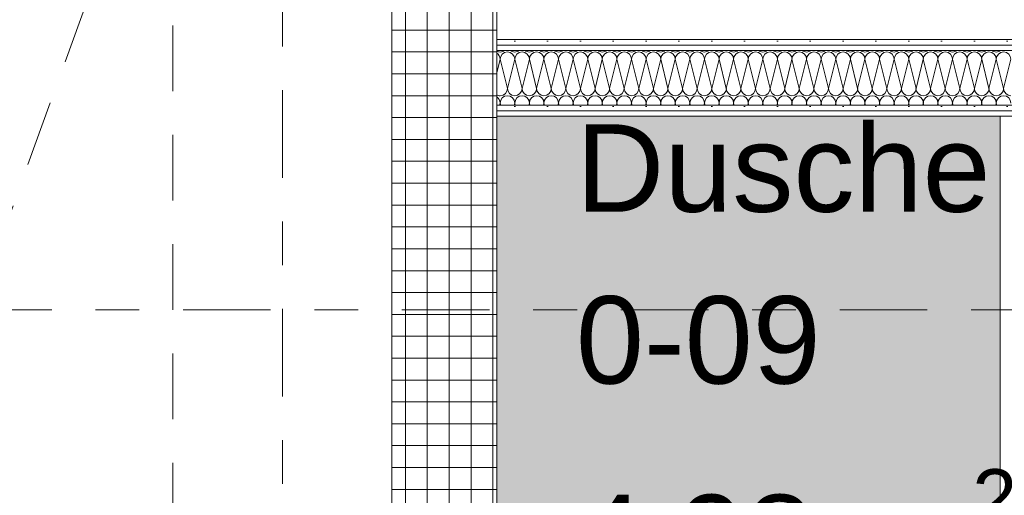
# Model space of a CAD drawing. Header units: metres. Extents: x -167 to 262, y -186 to 508.
# Tile 132 of 161: x 37.15 to 39.4, y 38.17 to 39.25. Entities that reach past the tile are written whole.
import ezdxf
from ezdxf.enums import TextEntityAlignment as Align

# ---------------------------------------------------------------- set-up
doc = ezdxf.new("R2010")
doc.units = ezdxf.units.M
doc.header["$MEASUREMENT"] = 0
doc.linetypes.add('Raster', pattern=[0.4, 0.2, -0.1, 0, -0.1])
doc.linetypes.add('Öffnungslinie Tür Fenster', pattern=[0.23, 0.15, -0.08])
for name, color, linetype in [('10 Wand außen', 7, 'Continuous'), ('10 Wand innen tragend', 7, 'Continuous'), ('20 Decke', 7, 'Continuous'), ('50 Sanitäreinrichtung', 7, 'Continuous'), ('60 Auffüllung', 7, 'Continuous'), ('80 Raum', 7, 'Continuous'), ('90 Achsraster', 7, 'Continuous'), ('94 Genehmigungsplanung Bemaßung', 7, 'Continuous')]:
    doc.layers.add(name, color=color, linetype=linetype)
doc.styles.add('ERSTELLTER_STIL_1', font='arial.ttf')
doc.styles.add('ERSTELLTER_STIL_2', font='arial.ttf')
doc.dimstyles.new('ERSTELLTER_STIL__1', dxfattribs={"dimtxt": 0.25, "dimasz": 0.19, "dimexe": 0.18, "dimexo": 0.1, "dimgap": 0, "dimtad": 1, "dimtih": 1, "dimtoh": 1, "dimzin": 0, "dimdsep": 46, "dimtxsty": 'ERSTELLTER_STIL_1', "dimblk": 'ARROWHEAD_6', "dimblk1": 'ARROWHEAD_6', "dimblk2": 'ARROWHEAD_6', "dimcen": 0.09, "dimclrd": 7, "dimclre": 7, "dimclrt": 7, "dimazin": 0, "dimtfac": 1, "dimtdec": 4, "dimtmove": 0, "dimatfit": 3, "dimfxl": 1, "dimtolj": 1, "dimtzin": 0, "dimarcsym": 0})
pattern_1 = [(0, (27236.132094, 33357.27905), (0, 0.075), [0, -0.075])]

# ---------------------------------------------------------------- blocks, each defined once
blk = doc.blocks.new('Dusche Damen_0-09_11_1', base_point=(39.103, 39.4813))
at = {"layer": '80 Raum', "color": 7, "lineweight": 18, "insert": (38.4219, 38.2252), "char_height": 0.2, "attachment_point": 1, "style": 'ERSTELLTER_STIL_1'}
blk.add_mtext('\\A1;{\\pql;\\pt0,0.2;\\fArial|b0|i0|c0|p0;\\W1.000000;4,98\\fArial|b0|i0|c0|p0;\\W1.000000;\\A1{\\H.66x;\\S^  ;}\\fArial|b0|i0|c0|p0;\\W1.000000; m\\fArial|b0|i0|c0|p0;\\W1.000000;\\A1{\\H.66x;\\S2^  ;}}', dxfattribs=at)
at = {"layer": '80 Raum', "color": 7, "lineweight": 18, "style": 'ERSTELLTER_STIL_1'}
for tag, p in [('DUMMY_850', (40.3123, 39.0595)), ('ROOM_NAME', (38.4219, 39.0137)), ('DUMMY_851', (38.9709, 38.6666)), ('ROOM_NUMBER', (38.4219, 38.6209)), ('DUMMY_852', (38.4219, 38.2737))]:
    blk.add_attdef(tag, text='', height=0.2, dxfattribs=at).set_placement(p, align=Align.TOP_LEFT)
blk = doc.blocks.new('*X96', base_point=(27236.1321, 33357.279))
at = {"layer": '10 Wand außen', "color": 8, "linetype": 'Continuous', "lineweight": 18}
for p, q in [((38.2411, 39.1317), (38.2488, 39.1624)), ((38.2654, 39.0957), (38.2488, 39.1624)), ((38.2654, 39.0957), (38.2821, 39.1624)), ((38.2988, 39.0957), (38.2821, 39.1624)), ((38.2988, 39.0957), (38.3154, 39.1624)), ((38.3321, 39.0957), (38.3154, 39.1624)), ((38.3321, 39.0957), (38.3488, 39.1624)), ((38.3654, 39.0957), (38.3488, 39.1624)), ((38.3654, 39.0957), (38.3821, 39.1624)), ((38.3988, 39.0957), (38.3821, 39.1624)), ((38.3988, 39.0957), (38.4154, 39.1624)), ((38.4321, 39.0957), (38.4154, 39.1624)), ((38.4321, 39.0957), (38.4488, 39.1624)), ((38.4654, 39.0957), (38.4488, 39.1624)), ((38.4654, 39.0957), (38.4821, 39.1624)), ((38.4988, 39.0957), (38.4821, 39.1624)), ((38.4988, 39.0957), (38.5154, 39.1624)), ((38.5321, 39.0957), (38.5154, 39.1624)), ((38.5321, 39.0957), (38.5488, 39.1624)), ((38.5654, 39.0957), (38.5488, 39.1624)), ((38.5654, 39.0957), (38.5821, 39.1624)), ((38.5988, 39.0957), (38.5821, 39.1624)), ((38.5988, 39.0957), (38.6154, 39.1624)), ((38.6321, 39.0957), (38.6154, 39.1624)), ((38.6321, 39.0957), (38.6488, 39.1624)), ((38.6654, 39.0957), (38.6488, 39.1624)), ((38.6654, 39.0957), (38.6821, 39.1624)), ((38.6988, 39.0957), (38.6821, 39.1624)), ((38.6988, 39.0957), (38.7154, 39.1624)), ((38.7321, 39.0957), (38.7154, 39.1624)), ((38.7321, 39.0957), (38.7488, 39.1624)), ((38.7654, 39.0957), (38.7488, 39.1624)), ((38.7654, 39.0957), (38.7821, 39.1624)), ((38.7988, 39.0957), (38.7821, 39.1624)), ((38.7988, 39.0957), (38.8154, 39.1624)), ((38.8321, 39.0957), (38.8154, 39.1624)), ((38.8321, 39.0957), (38.8488, 39.1624)), ((38.8654, 39.0957), (38.8488, 39.1624)), ((38.8654, 39.0957), (38.8821, 39.1624)), ((38.8988, 39.0957), (38.8821, 39.1624)), ((38.8988, 39.0957), (38.9154, 39.1624)), ((38.9321, 39.0957), (38.9154, 39.1624)), ((38.9321, 39.0957), (38.9488, 39.1624)), ((38.9654, 39.0957), (38.9488, 39.1624)), ((38.9654, 39.0957), (38.9821, 39.1624)), ((38.9988, 39.0957), (38.9821, 39.1624)), ((38.9988, 39.0957), (39.0154, 39.1624)), ((39.0321, 39.0957), (39.0154, 39.1624)), ((39.0321, 39.0957), (39.0488, 39.1624)), ((39.0654, 39.0957), (39.0488, 39.1624)), ((39.0654, 39.0957), (39.0821, 39.1624)), ((39.0988, 39.0957), (39.0821, 39.1624)), ((39.0988, 39.0957), (39.1154, 39.1624)), ((39.1321, 39.0957), (39.1154, 39.1624)), ((39.1321, 39.0957), (39.1488, 39.1624)), ((39.1654, 39.0957), (39.1488, 39.1624)), ((39.1654, 39.0957), (39.1821, 39.1624)), ((39.1988, 39.0957), (39.1821, 39.1624)), ((39.1988, 39.0957), (39.2154, 39.1624)), ((39.2321, 39.0957), (39.2154, 39.1624)), ((39.2321, 39.0957), (39.2488, 39.1624)), ((39.2654, 39.0957), (39.2488, 39.1624)), ((39.2654, 39.0957), (39.2821, 39.1624)), ((39.2988, 39.0957), (39.2821, 39.1624)), ((39.2988, 39.0957), (39.3154, 39.1624)), ((39.3321, 39.0957), (39.3154, 39.1624)), ((39.3321, 39.0957), (39.3488, 39.1624)), ((39.3654, 39.0957), (39.3488, 39.1624)), ((39.3654, 39.0957), (39.3821, 39.1624)), ((39.3988, 39.0957), (39.3821, 39.1624)), ((39.3988, 39.0957), (39.4154, 39.1624)), ((38.2475, 39.0574), (38.2488, 39.0624)), ((38.25, 39.0574), (38.2488, 39.0624)), ((38.2808, 39.0574), (38.2821, 39.0624)), ((38.2833, 39.0574), (38.2821, 39.0624)), ((38.3142, 39.0574), (38.3154, 39.0624)), ((38.3167, 39.0574), (38.3154, 39.0624)), ((38.3475, 39.0574), (38.3488, 39.0624)), ((38.35, 39.0574), (38.3488, 39.0624)), ((38.3808, 39.0574), (38.3821, 39.0624)), ((38.3833, 39.0574), (38.3821, 39.0624)), ((38.4142, 39.0574), (38.4154, 39.0624)), ((38.4167, 39.0574), (38.4154, 39.0624)), ((38.4475, 39.0574), (38.4488, 39.0624)), ((38.45, 39.0574), (38.4488, 39.0624)), ((38.4808, 39.0574), (38.4821, 39.0624)), ((38.4833, 39.0574), (38.4821, 39.0624)), ((38.5142, 39.0574), (38.5154, 39.0624)), ((38.5167, 39.0574), (38.5154, 39.0624)), ((38.5475, 39.0574), (38.5488, 39.0624)), ((38.55, 39.0574), (38.5488, 39.0624)), ((38.5808, 39.0574), (38.5821, 39.0624)), ((38.5833, 39.0574), (38.5821, 39.0624)), ((38.6142, 39.0574), (38.6154, 39.0624)), ((38.6167, 39.0574), (38.6154, 39.0624)), ((38.6475, 39.0574), (38.6488, 39.0624)), ((38.65, 39.0574), (38.6488, 39.0624)), ((38.6808, 39.0574), (38.6821, 39.0624)), ((38.6833, 39.0574), (38.6821, 39.0624)), ((38.7142, 39.0574), (38.7154, 39.0624)), ((38.7167, 39.0574), (38.7154, 39.0624)), ((38.7475, 39.0574), (38.7488, 39.0624)), ((38.75, 39.0574), (38.7488, 39.0624)), ((38.7808, 39.0574), (38.7821, 39.0624)), ((38.7833, 39.0574), (38.7821, 39.0624)), ((38.8142, 39.0574), (38.8154, 39.0624)), ((38.8167, 39.0574), (38.8154, 39.0624)), ((38.8475, 39.0574), (38.8488, 39.0624)), ((38.85, 39.0574), (38.8488, 39.0624)), ((38.8808, 39.0574), (38.8821, 39.0624)), ((38.8833, 39.0574), (38.8821, 39.0624)), ((38.9142, 39.0574), (38.9154, 39.0624)), ((38.9167, 39.0574), (38.9154, 39.0624)), ((38.9475, 39.0574), (38.9488, 39.0624)), ((38.95, 39.0574), (38.9488, 39.0624)), ((38.9808, 39.0574), (38.9821, 39.0624)), ((38.9833, 39.0574), (38.9821, 39.0624)), ((39.0142, 39.0574), (39.0154, 39.0624)), ((39.0167, 39.0574), (39.0154, 39.0624)), ((39.0475, 39.0574), (39.0488, 39.0624)), ((39.05, 39.0574), (39.0488, 39.0624)), ((39.0808, 39.0574), (39.0821, 39.0624)), ((39.0833, 39.0574), (39.0821, 39.0624)), ((39.1142, 39.0574), (39.1154, 39.0624)), ((39.1167, 39.0574), (39.1154, 39.0624)), ((39.1475, 39.0574), (39.1488, 39.0624)), ((39.15, 39.0574), (39.1488, 39.0624)), ((39.1808, 39.0574), (39.1821, 39.0624)), ((39.1833, 39.0574), (39.1821, 39.0624)), ((39.2142, 39.0574), (39.2154, 39.0624)), ((39.2167, 39.0574), (39.2154, 39.0624)), ((39.2475, 39.0574), (39.2488, 39.0624)), ((39.25, 39.0574), (39.2488, 39.0624)), ((39.2808, 39.0574), (39.2821, 39.0624)), ((39.2833, 39.0574), (39.2821, 39.0624)), ((39.3142, 39.0574), (39.3154, 39.0624)), ((39.3167, 39.0574), (39.3154, 39.0624)), ((39.3475, 39.0574), (39.3488, 39.0624)), ((39.35, 39.0574), (39.3488, 39.0624)), ((39.3808, 39.0574), (39.3821, 39.0624)), ((39.3833, 39.0574), (39.3821, 39.0624))]:
    blk.add_line(p, q, dxfattribs=at)
for centre, start, end in [((38.2488, 39.1957), 242.5853, 270), ((38.2321, 39.1624), 0, 57.3455), ((38.2488, 39.1957), 270, 306.8025), ((38.2654, 39.1624), 90, 180), ((38.2654, 39.1624), 0, 90), ((38.2821, 39.1957), 233.1975, 270), ((38.2821, 39.1957), 270, 306.8025), ((38.2988, 39.1624), 90, 180), ((38.2988, 39.1624), 0, 90), ((38.3154, 39.1957), 233.1975, 270), ((38.3154, 39.1957), 270, 306.8025), ((38.3321, 39.1624), 90, 180), ((38.3321, 39.1624), 0, 90), ((38.3488, 39.1957), 233.1975, 270), ((38.3488, 39.1957), 270, 306.8025), ((38.3654, 39.1624), 90, 180), ((38.3654, 39.1624), 0, 90), ((38.3821, 39.1957), 233.1975, 270), ((38.3821, 39.1957), 270, 306.8025), ((38.3988, 39.1624), 90, 180), ((38.3988, 39.1624), 0, 90), ((38.4154, 39.1957), 233.1975, 270), ((38.4154, 39.1957), 270, 306.8025), ((38.4321, 39.1624), 90, 180), ((38.4321, 39.1624), 0, 90), ((38.4488, 39.1957), 233.1975, 270), ((38.4488, 39.1957), 270, 306.8025), ((38.4654, 39.1624), 90, 180), ((38.4654, 39.1624), 0, 90), ((38.4821, 39.1957), 233.1975, 270), ((38.4821, 39.1957), 270, 306.8025), ((38.4988, 39.1624), 90, 180), ((38.4988, 39.1624), 0, 90), ((38.5154, 39.1957), 233.1975, 270), ((38.5154, 39.1957), 270, 306.8025), ((38.5321, 39.1624), 90, 180), ((38.5321, 39.1624), 0, 90), ((38.5488, 39.1957), 233.1975, 270), ((38.5488, 39.1957), 270, 306.8025), ((38.5654, 39.1624), 90, 180), ((38.5654, 39.1624), 0, 90), ((38.5821, 39.1957), 233.1975, 270), ((38.5821, 39.1957), 270, 306.8025), ((38.5988, 39.1624), 90, 180), ((38.5988, 39.1624), 0, 90), ((38.6154, 39.1957), 233.1975, 270), ((38.6154, 39.1957), 270, 306.8025), ((38.6321, 39.1624), 90, 180), ((38.6321, 39.1624), 0, 90), ((38.6488, 39.1957), 233.1975, 270), ((38.6488, 39.1957), 270, 306.8025), ((38.6654, 39.1624), 90, 180), ((38.6654, 39.1624), 0, 90), ((38.6821, 39.1957), 233.1975, 270), ((38.6821, 39.1957), 270, 306.8025), ((38.6988, 39.1624), 90, 180), ((38.6988, 39.1624), 0, 90), ((38.7154, 39.1957), 233.1975, 270), ((38.7154, 39.1957), 270, 306.8025), ((38.7321, 39.1624), 90, 180), ((38.7321, 39.1624), 0, 90), ((38.7488, 39.1957), 233.1975, 270), ((38.7488, 39.1957), 270, 306.8025), ((38.7654, 39.1624), 90, 180), ((38.7654, 39.1624), 0, 90), ((38.7821, 39.1957), 233.1975, 270), ((38.7821, 39.1957), 270, 306.8025), ((38.7988, 39.1624), 90, 180), ((38.7988, 39.1624), 0, 90), ((38.8154, 39.1957), 233.1975, 270), ((38.8154, 39.1957), 270, 306.8025), ((38.8321, 39.1624), 90, 180), ((38.8321, 39.1624), 0, 90), ((38.8488, 39.1957), 233.1975, 270), ((38.8488, 39.1957), 270, 306.8025), ((38.8654, 39.1624), 90, 180), ((38.8654, 39.1624), 0, 90), ((38.8821, 39.1957), 233.1975, 270), ((38.8821, 39.1957), 270, 306.8025), ((38.8988, 39.1624), 90, 180), ((38.8988, 39.1624), 0, 90), ((38.9154, 39.1957), 233.1975, 270), ((38.9154, 39.1957), 270, 306.8025), ((38.9321, 39.1624), 90, 180), ((38.9321, 39.1624), 0, 90), ((38.9488, 39.1957), 233.1975, 270), ((38.9488, 39.1957), 270, 306.8025), ((38.9654, 39.1624), 90, 180), ((38.9654, 39.1624), 0, 90), ((38.9821, 39.1957), 233.1975, 270), ((38.9821, 39.1957), 270, 306.8025), ((38.9988, 39.1624), 90, 180), ((38.9988, 39.1624), 0, 90), ((39.0154, 39.1957), 233.1975, 270), ((39.0154, 39.1957), 270, 306.8025), ((39.0321, 39.1624), 90, 180), ((39.0321, 39.1624), 0, 90), ((39.0488, 39.1957), 233.1975, 270), ((39.0488, 39.1957), 270, 306.8025), ((39.0654, 39.1624), 90, 180), ((39.0654, 39.1624), 0, 90), ((39.0821, 39.1957), 233.1975, 270), ((39.0821, 39.1957), 270, 306.8025), ((39.0988, 39.1624), 90, 180), ((39.0988, 39.1624), 0, 90), ((39.1154, 39.1957), 233.1975, 270), ((39.1154, 39.1957), 270, 306.8025), ((39.1321, 39.1624), 90, 180), ((39.1321, 39.1624), 0, 90), ((39.1488, 39.1957), 233.1975, 270), ((39.1488, 39.1957), 270, 306.8025), ((39.1654, 39.1624), 90, 180), ((39.1654, 39.1624), 0, 90), ((39.1821, 39.1957), 233.1975, 270), ((39.1821, 39.1957), 270, 306.8025), ((39.1988, 39.1624), 90, 180), ((39.1988, 39.1624), 0, 90), ((39.2154, 39.1957), 233.1975, 270), ((39.2154, 39.1957), 270, 306.8025), ((39.2321, 39.1624), 90, 180), ((39.2321, 39.1624), 0, 90), ((39.2488, 39.1957), 233.1975, 270), ((39.2488, 39.1957), 270, 306.8025), ((39.2654, 39.1624), 90, 180), ((39.2654, 39.1624), 0, 90), ((39.2821, 39.1957), 233.1975, 270), ((39.2821, 39.1957), 270, 306.8025), ((39.2988, 39.1624), 90, 180), ((39.2988, 39.1624), 0, 90), ((39.3154, 39.1957), 233.1975, 270), ((39.3154, 39.1957), 270, 306.8025), ((39.3321, 39.1624), 90, 180), ((39.3321, 39.1624), 0, 90), ((39.3488, 39.1957), 233.1975, 270), ((39.3488, 39.1957), 270, 306.8025), ((39.3654, 39.1624), 90, 180), ((39.3654, 39.1624), 0, 90), ((39.3821, 39.1957), 233.1975, 270), ((39.3821, 39.1957), 270, 306.8025), ((39.3988, 39.1624), 90, 180), ((39.3988, 39.1624), 0, 90), ((38.2488, 39.0957), 270, 0), ((38.2821, 39.0957), 180, 270), ((38.2821, 39.0957), 270, 0), ((38.3154, 39.0957), 180, 270), ((38.3154, 39.0957), 270, 0), ((38.3488, 39.0957), 180, 270), ((38.3488, 39.0957), 270, 0), ((38.3821, 39.0957), 180, 270), ((38.3821, 39.0957), 270, 0), ((38.4154, 39.0957), 180, 270), ((38.4154, 39.0957), 270, 0), ((38.4488, 39.0957), 180, 270), ((38.4488, 39.0957), 270, 0), ((38.4821, 39.0957), 180, 270), ((38.4821, 39.0957), 270, 0), ((38.5154, 39.0957), 180, 270), ((38.5154, 39.0957), 270, 0), ((38.5488, 39.0957), 180, 270), ((38.5488, 39.0957), 270, 0), ((38.5821, 39.0957), 180, 270), ((38.5821, 39.0957), 270, 0), ((38.6154, 39.0957), 180, 270), ((38.6154, 39.0957), 270, 0), ((38.6488, 39.0957), 180, 270), ((38.6488, 39.0957), 270, 0), ((38.6821, 39.0957), 180, 270), ((38.6821, 39.0957), 270, 0), ((38.7154, 39.0957), 180, 270), ((38.7154, 39.0957), 270, 0), ((38.7488, 39.0957), 180, 270), ((38.7488, 39.0957), 270, 0), ((38.7821, 39.0957), 180, 270), ((38.7821, 39.0957), 270, 0), ((38.8154, 39.0957), 180, 270), ((38.8154, 39.0957), 270, 0), ((38.8488, 39.0957), 180, 270), ((38.8488, 39.0957), 270, 0), ((38.8821, 39.0957), 180, 270), ((38.8821, 39.0957), 270, 0), ((38.9154, 39.0957), 180, 270), ((38.9154, 39.0957), 270, 0), ((38.9488, 39.0957), 180, 270), ((38.9488, 39.0957), 270, 0), ((38.9821, 39.0957), 180, 270), ((38.9821, 39.0957), 270, 0), ((39.0154, 39.0957), 180, 270), ((39.0154, 39.0957), 270, 0), ((39.0488, 39.0957), 180, 270), ((39.0488, 39.0957), 270, 0), ((39.0821, 39.0957), 180, 270), ((39.0821, 39.0957), 270, 0), ((39.1154, 39.0957), 180, 270), ((39.1154, 39.0957), 270, 0), ((39.1488, 39.0957), 180, 270), ((39.1488, 39.0957), 270, 0), ((39.1821, 39.0957), 180, 270), ((39.1821, 39.0957), 270, 0), ((39.2154, 39.0957), 180, 270), ((39.2154, 39.0957), 270, 0), ((39.2488, 39.0957), 180, 270), ((39.2488, 39.0957), 270, 0), ((39.2821, 39.0957), 180, 270), ((39.2821, 39.0957), 270, 0), ((39.3154, 39.0957), 180, 270), ((39.3154, 39.0957), 270, 0), ((39.3488, 39.0957), 180, 270), ((39.3488, 39.0957), 270, 0), ((39.3821, 39.0957), 180, 270), ((39.3821, 39.0957), 270, 0), ((39.4154, 39.0957), 180, 270), ((38.2488, 39.0957), 242.5853, 270), ((38.2321, 39.0624), 0, 57.3455), ((38.2654, 39.0624), 90, 180), ((38.2654, 39.0624), 0, 90), ((38.2988, 39.0624), 90, 180), ((38.2988, 39.0624), 0, 90), ((38.3321, 39.0624), 90, 180), ((38.3321, 39.0624), 0, 90), ((38.3654, 39.0624), 90, 180), ((38.3654, 39.0624), 0, 90), ((38.3988, 39.0624), 90, 180), ((38.3988, 39.0624), 0, 90), ((38.4321, 39.0624), 90, 180), ((38.4321, 39.0624), 0, 90), ((38.4654, 39.0624), 90, 180), ((38.4654, 39.0624), 0, 90), ((38.4988, 39.0624), 90, 180), ((38.4988, 39.0624), 0, 90), ((38.5321, 39.0624), 90, 180), ((38.5321, 39.0624), 0, 90), ((38.5654, 39.0624), 90, 180), ((38.5654, 39.0624), 0, 90), ((38.5988, 39.0624), 90, 180), ((38.5988, 39.0624), 0, 90), ((38.6321, 39.0624), 90, 180), ((38.6321, 39.0624), 0, 90), ((38.6654, 39.0624), 90, 180), ((38.6654, 39.0624), 0, 90), ((38.6988, 39.0624), 90, 180), ((38.6988, 39.0624), 0, 90), ((38.7321, 39.0624), 90, 180), ((38.7321, 39.0624), 0, 90), ((38.7654, 39.0624), 90, 180), ((38.7654, 39.0624), 0, 90), ((38.7988, 39.0624), 90, 180), ((38.7988, 39.0624), 0, 90), ((38.8321, 39.0624), 90, 180), ((38.8321, 39.0624), 0, 90), ((38.8654, 39.0624), 90, 180), ((38.8654, 39.0624), 0, 90), ((38.8988, 39.0624), 90, 180), ((38.8988, 39.0624), 0, 90), ((38.9321, 39.0624), 90, 180), ((38.9321, 39.0624), 0, 90), ((38.9654, 39.0624), 90, 180), ((38.9654, 39.0624), 0, 90), ((38.9988, 39.0624), 90, 180), ((38.9988, 39.0624), 0, 90), ((39.0321, 39.0624), 90, 180), ((39.0321, 39.0624), 0, 90), ((39.0654, 39.0624), 90, 180), ((39.0654, 39.0624), 0, 90), ((39.0988, 39.0624), 90, 180), ((39.0988, 39.0624), 0, 90), ((39.1321, 39.0624), 90, 180), ((39.1321, 39.0624), 0, 90), ((39.1654, 39.0624), 90, 180), ((39.1654, 39.0624), 0, 90), ((39.1988, 39.0624), 90, 180), ((39.1988, 39.0624), 0, 90), ((39.2321, 39.0624), 90, 180), ((39.2321, 39.0624), 0, 90), ((39.2654, 39.0624), 90, 180), ((39.2654, 39.0624), 0, 90), ((39.2988, 39.0624), 90, 180), ((39.2988, 39.0624), 0, 90), ((39.3321, 39.0624), 90, 180), ((39.3321, 39.0624), 0, 90), ((39.3654, 39.0624), 90, 180), ((39.3654, 39.0624), 0, 90), ((39.3988, 39.0624), 90, 180), ((39.3988, 39.0624), 0, 90)]:
    blk.add_arc(centre, 0.0167, start, end, dxfattribs=at)
blk = doc.blocks.new('Standard-Rastermarker_137')
at = {"layer": '90 Achsraster', "color": 14, "linetype": 'Raster', "lineweight": 18, "true_color": 0xa80000}
blk.add_line((1, 0), (24.7309, 0), dxfattribs=at)
at = {"layer": '90 Achsraster', "color": 14, "lineweight": 18, "true_color": 0xa80000, "style": 'ERSTELLTER_STIL_2'}
for tag, p in [('AC_MarkerText_1_0', (-0.5686, -0.0686)), ('AC_MarkerText_1_1', (25.8623, -0.0686))]:
    blk.add_attdef(tag, text='', height=0.3, rotation=90, dxfattribs=at).set_placement(p, align=Align.TOP_CENTER)
blk = doc.blocks.new('Standard-Rastermarker_139')
at = {"layer": '90 Achsraster', "color": 14, "linetype": 'Raster', "lineweight": 18, "true_color": 0xa80000}
blk.add_line((1, 0), (45.4427, 0), dxfattribs=at)
at = {"layer": '90 Achsraster', "color": 14, "lineweight": 18, "true_color": 0xa80000, "style": 'ERSTELLTER_STIL_2'}
for tag, p in [('AC_MarkerText_1_0', (-0.35, 0.15)), ('AC_MarkerText_1_1', (46.7927, 0.15))]:
    blk.add_attdef(tag, text='', height=0.3, dxfattribs=at).set_placement(p, align=Align.TOP_CENTER)
blk = doc.blocks.new('*D475', base_point=(27236.1321, 33357.279))
at = {"layer": '94 Genehmigungsplanung Bemaßung', "color": 7, "linetype": 'Continuous', "lineweight": 13}
for p, q in [((17.6611, 45.7456), (17.6611, 46.1206)), ((17.7611, 46.0331), (17.5611, 45.8331)), ((38.1011, 46.0331), (37.9011, 45.8331)), ((17.5111, 45.9331), (17.6611, 45.9331)), ((17.6611, 45.9331), (38.0011, 45.9331))]:
    blk.add_line(p, q, dxfattribs=at)
at = {"layer": '94 Genehmigungsplanung Bemaßung', "color": 7, "lineweight": 13, "char_height": 0.25, "attachment_point": 7, "style": 'ERSTELLTER_STIL_1'}
for s, insert in [('\\A1;{\\pql;\\fArial|b0|i0|c0|p0;\\W1.000000;20,34}', (27.2114, 45.9831)), ('\\A1;{\\pql;\\fArial|b0|i0|c0|p0;\\W1.000000;24}', (37.5197, 45.9831))]:
    blk.add_mtext(s, dxfattribs=dict(at, insert=insert))
blk = doc.blocks.new('ARROWHEAD_6')
at = {"color": 0, "linetype": 'Continuous', "lineweight": 0}
for p, q in [((-0.5, -0.5), (0.5, 0.5)), ((0, 0), (-1, 0))]:
    blk.add_line(p, q, dxfattribs=at)
blk = doc.blocks.new('*D476', base_point=(27236.1321, 33357.279))
at = {"layer": '94 Genehmigungsplanung Bemaßung', "color": 7, "linetype": 'Continuous', "lineweight": 13}
for p, q in [((38.0011, 45.7456), (38.0011, 46.1206)), ((38.2411, 45.7456), (38.2411, 46.1206)), ((38.1011, 46.0331), (37.9011, 45.8331)), ((38.3411, 46.0331), (38.1411, 45.8331)), ((17.6611, 45.9331), (38.0011, 45.9331)), ((38.0011, 45.9331), (38.2411, 45.9331))]:
    blk.add_line(p, q, dxfattribs=at)
blk = doc.blocks.new('*D477', base_point=(27236.1321, 33357.279))
at = {"layer": '94 Genehmigungsplanung Bemaßung', "color": 7, "linetype": 'Continuous', "lineweight": 13}
for p, q in [((38.2411, 45.7456), (38.2411, 46.1206)), ((57.8425, 45.7456), (57.8425, 46.1206)), ((38.3411, 46.0331), (38.1411, 45.8331)), ((57.9425, 46.0331), (57.7425, 45.8331)), ((38.2411, 45.9331), (57.8425, 45.9331))]:
    blk.add_line(p, q, dxfattribs=at)
at = {"layer": '94 Genehmigungsplanung Bemaßung', "color": 7, "lineweight": 13, "char_height": 0.25, "attachment_point": 7, "style": 'ERSTELLTER_STIL_1'}
for s, insert in [('\\A1;{\\pql;\\fArial|b0|i0|c0|p0;\\W1.000000;19,60}', (47.4221, 45.9831)), ('\\A1;{\\pql;\\fArial|b0|i0|c0|p0;\\W1.000000;32}', (57.3611, 45.9831))]:
    blk.add_mtext(s, dxfattribs=dict(at, insert=insert))

msp = doc.modelspace()

# ---------------------------------------------------------------- hatches: boundary and pattern name
at = {"layer": '10 Wand außen', "linetype": 'Continuous', "lineweight": 13, "true_color": 0x000100}
h = msp.add_hatch(dxfattribs=at)
h.set_pattern_fill('Gipskarton_0001', color=98, style=0, pattern_type=2)
h.set_pattern_definition(pattern_1)
h.paths.add_polyline_path([(38.2411, 39.2074), (38.2411, 39.1949), (41.4956, 39.1949), (41.4956, 39.2074)])
h = msp.add_hatch(dxfattribs=at)
h.set_pattern_fill('Gipskarton_0001', color=98, style=0, pattern_type=2)
h.set_pattern_definition(pattern_1)
h.paths.add_polyline_path([(38.2411, 39.1949), (38.2411, 39.1824), (41.4956, 39.1824), (41.4956, 39.1949)])
h = msp.add_hatch(dxfattribs=at)
h.set_pattern_fill('Gipskarton_0001', color=98, style=0, pattern_type=2)
h.set_pattern_definition(pattern_1)
h.paths.add_polyline_path([(38.2411, 39.0574), (38.2411, 39.0449), (41.4956, 39.0449), (41.4956, 39.0574)])
h = msp.add_hatch(dxfattribs=at)
h.set_pattern_fill('Gipskarton_0001', color=98, style=0, pattern_type=2)
h.set_pattern_definition(pattern_1)
h.paths.add_polyline_path([(38.2411, 39.0449), (38.2411, 39.0324), (41.4956, 39.0324), (41.4956, 39.0449)])
at = {"layer": '10 Wand innen tragend', "linetype": 'Continuous', "lineweight": 18}
h = msp.add_hatch(dxfattribs=at)
h.set_pattern_fill('Beton__Fertigteil_Stütze_B9', color=8, style=0, pattern_type=2)
h.set_pattern_definition([(0, (27236.132094, 33357.27905), (0, 0.05), []), (90, (27236.132094, 33357.27905), (-0.05, 0), [])])
h.paths.add_polyline_path([(38.2411, 39.7458), (38.0011, 39.7458), (38.0011, 36.8952), (38.2411, 36.8952)])
at = {"layer": '50 Sanitäreinrichtung', "linetype": 'Continuous', "lineweight": 0, "true_color": 0x030303}
msp.add_hatch(color=18, dxfattribs=at).paths.add_polyline_path([(38.2411, 37.2967), (39.3911, 37.2967), (39.3911, 39.0324), (38.2411, 39.0324)])
at = {"layer": '60 Auffüllung', "linetype": 'Continuous', "lineweight": 18, "true_color": 0xefefef}
h = msp.add_hatch(dxfattribs=at)
h.set_pattern_fill('Erde_1_0001', style=0, pattern_type=2)
h.set_pattern_definition([(0, (27236.1321, 33357.27905), (0, 0.779422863), [0.04875, -0.40125]), (0, (27236.3571, 33357.66876), (0, 0.779422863), [0.04875, -0.40125]), (60, (27236.1321, 33357.27905), (-0.675, 0.389711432), [0.04875, -0.40125]), (60, (27236.5821, 33357.27905), (-0.675, 0.389711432), [0.04875, -0.40125]), (120, (27236.18084, 33357.27905), (0.675, 0.389711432), [0.04875, -0.40125]), (120, (27236.63084, 33357.27905), (0.675, 0.389711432), [0.04875, -0.40125]), (0, (27236.1321, 33357.35405), (0, 0.15), [0, -0.15, 0, -0.225]), (45, (27236.2071, 33357.35405), (-0.1060660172, 0.1060660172), [0, -0.1125, 0, -0.1875])])
h.paths.add_polyline_path([(2.3366, 24.8593), (2.3419, 13.496, 0.033836), (8.8613, 14.0911, 0.026308), (13.8582, 15.1616, -0.024635), (17.3411, 16.2775), (17.3411, 24.6258), (15.3411, 24.6258), (15.3411, 30.4887), (17.3411, 30.4887), (17.3411, 43.9997), (58.1625, 43.9997), (58.1625, 45.7494), (101.6632, 45.7486), (101.6702, 49.0078), (2.342, 49.0078)])
h.paths.add_polyline_path([(9.5982, 27.1903), (4.651, 27.1903), (4.651, 42.9257), (4.651, 43.8257), (9.5982, 43.8257), (9.5982, 42.9257)], flags=0)
h.paths.add_polyline_path([(14.4618, 25.704, -0.414214), (13.8618, 26.304, -0.414214), (14.4618, 26.904, -0.414214), (15.0618, 26.304, -0.414214)], flags=0)

# ---------------------------------------------------------------- linework, layer by layer
at = {"layer": '10 Wand außen', "color": 7, "linetype": 'Continuous', "lineweight": 13}
for p, q in [((41.4956, 39.1949), (38.2411, 39.1949)), ((41.4956, 39.1824), (38.2411, 39.1824)), ((38.2411, 39.0574), (41.4956, 39.0574)), ((38.2411, 39.0449), (41.4956, 39.0449))]:
    msp.add_line(p, q, dxfattribs=at)
at = {"layer": '10 Wand außen', "color": 7, "linetype": 'Continuous', "lineweight": 13, "flags": 128}
for points in [[(41.4956, 39.2074), (38.2411, 39.2074)], [(38.2411, 39.1949), (38.2411, 39.2074)], [(38.2411, 39.1824), (38.2411, 39.1949)], [(38.2411, 39.0574), (38.2411, 39.1824)], [(38.2411, 39.0449), (38.2411, 39.0574)], [(38.2411, 39.0324), (38.2411, 39.0449)], [(38.2411, 39.0324), (41.1076, 39.0324)]]:
    msp.add_lwpolyline(points, dxfattribs=at)
at = {"layer": '10 Wand innen tragend', "color": 7, "linetype": 'Continuous', "lineweight": 13, "flags": 128}
for points in [[(38.0011, 39.7458), (38.0011, 36.8952)], [(38.2411, 36.8952), (38.2411, 39.7458)]]:
    msp.add_lwpolyline(points, dxfattribs=at)
at = {"layer": '20 Decke', "color": 7, "linetype": 'Continuous', "lineweight": 13, "flags": 128}
for points in [[(33.3511, 28.2576), (37.1511, 28.2576), (37.1511, 28.4997), (37.5011, 28.4997), (37.5011, 28.8397), (38.0011, 28.8397), (38.0011, 43.3397), (37.5011, 43.3397), (37.5011, 43.6797), (33.0011, 43.6797)], [(52.5025, 43.6797), (48.0011, 43.6797), (48.0011, 43.3397), (47.5011, 43.3397), (47.5011, 43.6797), (43.0011, 43.6797), (43.0011, 43.3397), (42.5011, 43.3397), (42.5011, 43.6797), (38.0011, 43.6797), (38.0011, 43.3397), (38.0011, 28.8397), (38.0011, 28.4997), (42.5011, 28.4997), (42.5011, 28.8397), (43.0011, 28.8397), (43.0011, 28.4997), (47.5011, 28.4997), (47.5011, 28.8397), (48.0011, 28.8397), (48.0011, 28.4997), (48.9034, 28.4997), (48.9034, 28.2697), (51.3034, 28.2697)], [(52.5025, 43.6797), (48.0011, 43.6797), (48.0011, 43.3397), (47.5011, 43.3397), (47.5011, 43.6797), (43.0011, 43.6797), (43.0011, 43.3397), (42.5011, 43.3397), (42.5011, 43.6797), (38.0011, 43.6797), (38.0011, 43.3397), (38.0011, 28.8397), (38.0011, 28.4997), (42.5011, 28.4997), (42.5011, 28.8397), (43.0011, 28.8397), (43.0011, 28.4997), (47.5011, 28.4997), (47.5011, 28.8397), (48.0011, 28.8397), (48.0011, 28.4997), (48.9034, 28.4997), (48.9034, 28.2697), (51.3034, 28.2697)]]:
    msp.add_lwpolyline(points, dxfattribs=at)
at = {"layer": '50 Sanitäreinrichtung', "color": 7, "linetype": 'Continuous', "lineweight": 13, "flags": 128}
msp.add_lwpolyline([(38.2411, 37.2967), (39.3911, 37.2967), (39.3911, 39.0324), (38.2411, 39.0324)], close=True, dxfattribs=at)
at = {"layer": '80 Raum', "color": 7, "linetype": 'Öffnungslinie Tür Fenster', "lineweight": 13}
msp.add_line((33.3511, 28.3397), (37.5011, 39.8397), dxfattribs=at)
at = {"layer": '80 Raum', "color": 7, "linetype": 'Öffnungslinie Tür Fenster', "lineweight": 13, "flags": 128}
msp.add_lwpolyline([(33.0011, 28.3397), (37.5011, 28.3397), (37.5011, 39.8397), (33.0011, 39.8397)], close=True, dxfattribs=at)

# ---------------------------------------------------------------- block references
at = {"layer": '10 Wand außen', "color": 7, "lineweight": 35}
msp.add_blockref('*X96', (27236.1321, 33357.279), dxfattribs=at)
at = {"layer": '80 Raum', "color": 7, "linetype": 'Continuous', "lineweight": 18}
msp.add_blockref('Dusche Damen_0-09_11_1', (39.103, 39.4813), dxfattribs=at).add_auto_attribs({'ROOM_NAME': 'Dusche Damen', 'ROOM_NUMBER': '0-09'})
at = {"layer": '90 Achsraster', "color": 7, "linetype": 'Continuous', "lineweight": 18, "rotation": 270}
msp.add_blockref('Standard-Rastermarker_137', (37.7511, 47.5916), dxfattribs=at)
at = {"layer": '90 Achsraster', "color": 7, "linetype": 'Continuous', "lineweight": 18}
msp.add_blockref('Standard-Rastermarker_139', (13.5244, 38.5897), dxfattribs=at)

# ---------------------------------------------------------------- dimensions: what is measured, and where the dimension line sits
at = {"layer": '94 Genehmigungsplanung Bemaßung', "color": 7, "linetype": 'Continuous', "lineweight": 13}
for base, p1, p2, picture, middle in [((38.0011, 45.9331), (17.6611, 43.6097), (38.0011, 36.0897), '*D475', (27.6302, 46.1081)), ((57.8425, 45.9331), (38.2411, 36.0897), (57.8425, 43.6597), '*D477', (47.8409, 46.1081)), ((38.2411, 45.9331), (38.0011, 36.0897), (38.2411, 36.0897), '*D476', (37.71, 46.1081))]:
    dim = msp.add_linear_dim(base=base, p1=p1, p2=p2, dimstyle='ERSTELLTER_STIL__1', dxfattribs=at)
    dim.commit()
    dim.dimension.update_dxf_attribs({"geometry": picture, "text_midpoint": middle, "dimtype": 160})

doc.saveas('drawing.dxf')
